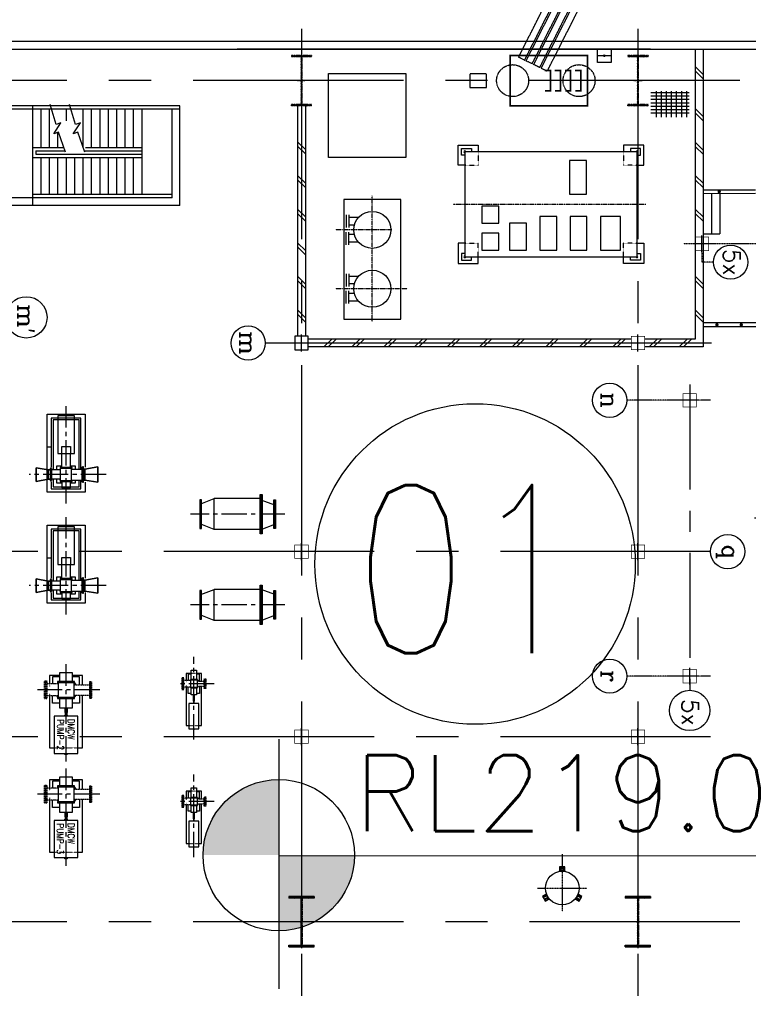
# Model space of a CAD drawing. Header units: inches. Extents: x -4968858 to -265257, y -220693 to 1871410.
# Tile 111 of 225: x -1933143 to -1911484, y 1148427 to 1177693. Entities that reach past the tile are written whole.
import ezdxf
from ezdxf.enums import TextEntityAlignment as Align

# ---------------------------------------------------------------- set-up
doc = ezdxf.new("R2010")
doc.units = ezdxf.units.IN
doc.header["$MEASUREMENT"] = 0
for name, pattern in [('CENTER', [2, 1.25, -0.25, 0.25, -0.25]), ('CENTER2', [1.125, 0.75, -0.125, 0.125, -0.125]), ('CONTINOUS', [0]), ('GTCHAIN', [24, 16, -3.2, 1.6, -3.2]), ('GTDASH', [12, 8, -4]), ('GTDOT', [6, 1.6, -4.4]), ('HIDDEN', [0.375, 0.25, -0.125]), ('HIDDEN2', [0.1875, 0.125, -0.0625])]:
    doc.linetypes.add(name, pattern=pattern)
for name, color, linetype in [('0-7-COL', 2, 'CENTER'), ('ACW', 7, 'Continuous'), ('Aux_col', 1, 'Continuous'), ('BHEL', 4, 'Continuous'), ('COL', 2, 'CENTER'), ('DIM', 2, 'Continuous'), ('ductbank', 100, 'Continuous'), ('EQP0', 3, 'Continuous'), ('FORMAT', 7, 'Continuous'), ('GRID', 8, 'Continuous'), ('GT_1', 7, 'Continuous'), ('GT_5', 4, 'Continuous'), ('GT_8', 7, 'Continuous'), ('HATCH', 9, 'Continuous'), ('LOGO', 6, 'Continuous'), ('MECH_EQ', 6, 'Continuous'), ('PIPE RACK', 150, 'Continuous'), ('PIPINSU', 6, 'Continuous'), ('road', 1, 'Continuous'), ('STR', 2, 'Continuous'), ('text', 7, 'Continuous'), ('VAULT', 7, 'Continuous'), ('WALL', 6, 'Continuous')]:
    doc.layers.add(name, color=color, linetype=linetype)
doc.styles.add('ROMANC', font='romanc')
doc.styles.add('ROMAND', font='romans.shx', dxfattribs={"height": 250})
doc.styles.add('ROMANS', font='romans.shx', dxfattribs={"width": 0.8})
doc.styles.add('RS', font='romans.shx')
doc.styles.add('S3', font='romans.shx', dxfattribs={"width": 0.8})

# ---------------------------------------------------------------- blocks, each defined once
blk = doc.blocks.new('HA')
at = {"color": 8}
for p, q in [((-3.05, -2.5), (-0.55, 0)), ((-1.63, -2.5), (0.87, 0))]:
    blk.add_line(p, q, dxfattribs=at)
blk = doc.blocks.new('A$C3F7F1FA0')
at = {"layer": 'WALL', "linetype": 'Continuous'}
for p, q in [((0, 657), (1139, 657)), ((72, 776), (72, 0)), ((222, 776), (222, 0)), ((372, 776), (372, 0)), ((522, 776), (522, 0)), ((672, 776), (672, 0)), ((822, 776), (822, 0)), ((972, 776), (972, 0)), ((0, 557), (1139, 557)), ((0, 457), (1139, 457)), ((0, 357), (1139, 357)), ((0, 257), (1139, 257)), ((0, 157), (1139, 157)), ((0, 57), (1139, 57))]:
    blk.add_line(p, q, dxfattribs=at)
blk = doc.blocks.new('A$C41E52089')
at = {"layer": 'COL'}
h = blk.add_hatch(dxfattribs=at)
h.set_pattern_fill('ANSI31', color=1, scale=100, style=0)
h.paths.add_polyline_path([(300, -710), (0, -710), (0, -750), (300, -750)])
h.paths.add_polyline_path([(0, -710), (-300, -710), (-300, -750), (0, -750)])
h.paths.add_polyline_path([(0, 0), (-12, 0), (-12, -710), (0, -710)])
h.paths.add_polyline_path([(0, 710), (-12, 710), (-12, 0), (0, 0)])
h.paths.add_polyline_path([(12, 0), (0, 0), (0, -710), (12, -710)])
h.paths.add_polyline_path([(12, 710), (0, 710), (0, 0), (12, 0)])
h.paths.add_polyline_path([(300, 750), (0, 750), (0, 710), (12, 710), (300, 710)])
h.paths.add_polyline_path([(0, 750), (-300, 750), (-300, 710), (0, 710)])
at = {"layer": 'COL', "color": 1}
for p, q in [((-300, 750), (300, 750)), ((-300, 750), (-300, 710)), ((-300, 710), (300, 710)), ((-12, -710), (-12, 710)), ((12, -710), (12, 710)), ((300, 750), (300, 710)), ((-300, -710), (300, -710)), ((-300, -750), (-300, -710)), ((-300, -750), (300, -750)), ((300, -750), (300, -710))]:
    blk.add_line(p, q, dxfattribs=at)
at = {"layer": 'COL', "color": 2, "ltscale": 20}
for p, q in [((0, -790), (0, 790)), ((123, 0), (-123, 0))]:
    blk.add_line(p, q, dxfattribs=at)
blk = doc.blocks.new('A$C7AD0325D')
at = {"layer": 'ACW', "color": 6, "lineweight": 35}
for p, q in [((17597, 1948), (17597, 2405)), ((17599, 1948), (17599, 2405)), ((17599, 2405), (17980, 2339)), ((19076, 2313), (19432, 2380)), ((19432, 1974), (19432, 2380)), ((19434, 1974), (19434, 2380)), ((17980, 2015), (17980, 2339)), ((17980, 2339), (18020, 2339)), ((19076, 2313), (19011, 2313)), ((19076, 2040), (19076, 2313)), ((17599, 1948), (17980, 2015)), ((17980, 2015), (18020, 2015)), ((19076, 2040), (19011, 2040)), ((19076, 2040), (19432, 1974)), ((17597, -895), (17597, -1352)), ((17599, -895), (17980, -961)), ((17599, -895), (17599, -1352)), ((17980, -1285), (17980, -961)), ((17980, -961), (18020, -961)), ((19076, -987), (19011, -987)), ((19076, -987), (19432, -920)), ((19076, -1260), (19076, -987)), ((19432, -1326), (19432, -920)), ((19434, -1326), (19434, -920)), ((17599, -1352), (17980, -1285)), ((17980, -1285), (18020, -1285)), ((19076, -1260), (19011, -1260)), ((19076, -1260), (19432, -1326))]:
    blk.add_line(p, q, dxfattribs=at)
at = {"layer": 'ACW'}
for points in [[(17978, 2384), (17978, 2702), (19103, 2702), (19103, 382), (17978, 382), (17978, 1959)], [(17978, -900), (17978, -598), (19103, -598), (19103, -2918), (17978, -2918), (17978, -1346)]]:
    blk.add_lwpolyline(points, dxfattribs=at)
at = {"layer": 'EQP0'}
for p, q in [((12740, 3210), (12340, 3055)), ((12340, 2486), (12340, 3014)), ((12740, 3210), (14140, 3210)), ((14140, 3210), (14540, 3055)), ((14140, 3210), (14140, 2290)), ((14540, 2486), (14540, 3014)), ((14540, 2486), (14540, 3014)), ((12340, 2445), (12740, 2290)), ((14540, 2445), (14140, 2290)), ((12740, 2290), (14140, 2290)), ((12740, 510), (12340, 355)), ((12340, -214), (12340, 314)), ((12740, 510), (14140, 510)), ((14140, 510), (14540, 355)), ((14140, 510), (14140, -410)), ((14540, -214), (14540, 314)), ((14540, -214), (14540, 314)), ((12340, -213), (12740, -368)), ((14540, -255), (14140, -410)), ((12740, -410), (14140, -410))]:
    blk.add_line(p, q, dxfattribs=at)
for points in [[(12740, 3334), (12740, 2166), (12710, 2166), (12710, 3334)], [(12770, 3334), (12770, 2166), (12740, 2166), (12740, 3334)], [(12340, 3175), (12340, 2325), (12318, 2325), (12318, 3175)], [(12362, 3175), (12362, 2325), (12340, 2325), (12340, 3175)], [(14518, 3175), (14518, 2325), (14540, 2325), (14540, 3175)], [(14540, 3175), (14540, 2325), (14562, 2325), (14562, 3175)], [(12740, 634), (12740, -534), (12710, -534), (12710, 634)], [(12770, 634), (12770, -534), (12740, -534), (12740, 634)], [(12340, 475), (12340, -375), (12318, -375), (12318, 475)], [(12362, 475), (12362, -375), (12340, -375), (12340, 475)], [(14540, 475), (14540, -375), (14562, -375), (14562, 475)]]:
    blk.add_lwpolyline(points, close=True, dxfattribs=at)
at = {"layer": 'EQP0', "flags": 128}
for points in [[(18040, 2405), (18020, 2405), (18020, 1948), (18040, 1948), (18040, 2405)], [(18040, 2405), (18060, 2405), (18060, 1948), (18040, 1948), (18040, 2405)], [(18981, 2383), (18981, 2595), (18101, 2595), (18101, 2339)], [(18411, 2545), (18156, 2545), (18156, 2339)], [(18411, 2425), (18257, 2425), (18257, 2339)], [(18356, 2339), (18366, 2352), (18379, 2362)], [(18720, 2364), (18720, 2384), (18363, 2384), (18363, 2364), (18720, 2364)], [(18379, 2364), (18379, 1990)], [(18407, 2384), (18411, 2387)], [(18671, 2384), (18671, 2572), (18411, 2572), (18411, 2384)], [(18671, 2545), (18411, 2545)], [(18926, 2313), (18926, 2545), (18671, 2545)], [(18825, 2313), (18825, 2425), (18671, 2425)], [(18671, 2387), (18676, 2384)], [(18704, 2364), (18704, 1990)], [(18704, 2362), (18729, 2313)], [(18990, 1999), (18970, 1999), (18970, 2355), (18990, 2355), (18990, 1999)], [(18990, 2177), (18990, 2355)], [(18990, 1999), (19011, 1999), (19011, 2355), (18990, 2355), (18990, 1999)], [(18040, 2177), (18040, 2339)], [(18040, 2177), (18040, 2339)], [(18040, 2015), (18040, 2177)], [(18379, 2339), (18060, 2339)], [(18704, 2313), (18970, 2313)], [(18990, 2177), (19107, 2177)], [(18990, 1999), (18990, 2177)], [(18379, 2015), (18060, 2015)], [(18101, 2015), (18101, 495), (18293, 495)], [(18156, 2015), (18156, 545), (18291, 545)], [(18257, 2015), (18257, 1929), (18411, 1929)], [(18379, 1992), (18366, 2002), (18356, 2015)], [(18720, 1970), (18720, 1990), (18363, 1990), (18363, 1970), (18720, 1970)], [(18411, 1967), (18407, 1970)], [(18411, 1970), (18411, 1548)], [(18671, 1929), (18825, 1929), (18825, 2040)], [(18671, 1970), (18671, 1548)], [(18676, 1970), (18671, 1967)], [(18704, 2040), (18970, 2040)], [(18704, 1992), (18729, 2040)], [(18789, 495), (18981, 495), (18981, 1967)], [(18791, 545), (18926, 545), (18926, 2040)], [(18789, 430), (18789, 1548), (18293, 1548), (18293, 430), (18789, 430)], [(18417, 1345), (18411, 1345), (18411, 1548)], [(18671, 1548), (18671, 1345), (18418, 1345)], [(19104, 1350), (18981, 1350)], [(18291, 545), (18791, 545)], [(18293, 495), (18789, 495)], [(18566, 430), (18566, 405), (18516, 405), (18516, 430)], [(18981, -917), (18981, -705), (18101, -705), (18101, -961)], [(18411, -755), (18156, -755), (18156, -961)], [(18411, -875), (18257, -875), (18257, -961)], [(18671, -916), (18671, -728), (18411, -728), (18411, -916)], [(18671, -755), (18411, -755)], [(18926, -987), (18926, -755), (18671, -755)], [(18825, -987), (18825, -875), (18671, -875)], [(18040, -895), (18020, -895), (18020, -1352), (18040, -1352), (18040, -895)], [(18040, -895), (18060, -895), (18060, -1352), (18040, -1352), (18040, -895)], [(18040, -1123), (18040, -961)], [(18040, -1123), (18040, -961)], [(18040, -1285), (18040, -1123)], [(18379, -961), (18060, -961)], [(18356, -961), (18366, -948), (18379, -938)], [(18720, -936), (18720, -916), (18363, -916), (18363, -936), (18720, -936)], [(18379, -936), (18379, -1310)], [(18407, -916), (18411, -913)], [(18671, -913), (18676, -916)], [(18704, -936), (18704, -1310)], [(18704, -938), (18729, -987)], [(18704, -987), (18970, -987)], [(18990, -1301), (18970, -1301), (18970, -945), (18990, -945), (18990, -1301)], [(18990, -1123), (18990, -945)], [(18990, -1301), (19011, -1301), (19011, -945), (18990, -945), (18990, -1301)], [(18990, -1123), (18990, -945)], [(18990, -1123), (19107, -1123)], [(18990, -1301), (18990, -1123)], [(18379, -1285), (18060, -1285)], [(18101, -1285), (18101, -2805), (18293, -2805)], [(18156, -1285), (18156, -2755), (18291, -2755)], [(18257, -1285), (18257, -1371), (18411, -1371)], [(18379, -1308), (18366, -1298), (18356, -1285)], [(18720, -1330), (18720, -1310), (18363, -1310), (18363, -1330), (18720, -1330)], [(18411, -1333), (18407, -1330)], [(18411, -1330), (18411, -1752)], [(18671, -1371), (18825, -1371), (18825, -1260)], [(18671, -1330), (18671, -1752)], [(18676, -1330), (18671, -1333)], [(18704, -1260), (18970, -1260)], [(18704, -1308), (18729, -1260)], [(18789, -2805), (18981, -2805), (18981, -1333)], [(18791, -2755), (18926, -2755), (18926, -1260)], [(18789, -2870), (18789, -1752), (18293, -1752), (18293, -2870), (18789, -2870)], [(18417, -1955), (18411, -1955), (18411, -1752)], [(18671, -1752), (18671, -1955), (18418, -1955)], [(19104, -1950), (18981, -1950)], [(18291, -2755), (18791, -2755)], [(18293, -2805), (18789, -2805)], [(18566, -2870), (18566, -2895), (18516, -2895), (18516, -2870)]]:
    blk.add_lwpolyline(points, dxfattribs=at)
at = {"layer": 'EQP0'}
blk.add_lwpolyline([(14540, 475), (14518, 475), (14518, -375), (14540, -375)], dxfattribs=at)
blk = doc.blocks.new('A$C1C927E47')
at = {"layer": 'COL', "linetype": 'CONTINOUS'}
h = blk.add_hatch(dxfattribs=at)
h.set_pattern_fill('ANSI31', color=1, scale=100, style=0)
h.paths.add_polyline_path([(375, 750), (0, 750), (0, 700), (375, 700)])
h.paths.add_polyline_path([(0, 750), (-375, 750), (-375, 700), (0, 700)])
h.paths.add_polyline_path([(16, 0), (0, 0), (0, -700), (16, -700)])
h.paths.add_polyline_path([(16, 700), (0, 700), (0, 0), (16, 0)])
h.paths.add_polyline_path([(0, 700), (-16, 700), (-16, 0), (0, 0)])
h.paths.add_polyline_path([(0, 0), (-16, 0), (-16, -700), (0, -700)])
h.paths.add_polyline_path([(0, -700), (-375, -700), (-375, -750), (0, -750)])
h.paths.add_polyline_path([(375, -700), (0, -700), (0, -750), (375, -750)])
at = {"layer": 'COL', "color": 1, "linetype": 'CONTINOUS'}
for p, q in [((375, 750), (-375, 750)), ((375, 700), (-375, 700)), ((16, -700), (16, 700)), ((375, 750), (375, 700)), ((-375, -700), (375, -700)), ((-375, -750), (-375, -700)), ((-375, -750), (375, -750)), ((375, -750), (375, -700))]:
    blk.add_line(p, q, dxfattribs=at)
at = {"layer": 'COL', "color": 1}
for p, q in [((-375, 750), (-375, 700)), ((-16, -700), (-16, 700))]:
    blk.add_line(p, q, dxfattribs=at)
at = {"layer": 'COL', "ltscale": 250}
for p, q in [((0, -782), (0, 782)), ((44, 0), (-44, 0))]:
    blk.add_line(p, q, dxfattribs=at)
blk = doc.blocks.new('A$C3C7577A7')
at = {"layer": 'Aux_col'}
for p, q in [((52000, 19750), (52000, 19250)), ((62000, 19750), (62000, 19250)), ((51750, 19500), (52250, 19500)), ((61750, 19500), (62250, 19500)), ((50460, 17950), (50460, 17450)), ((50210, 17700), (50710, 17700)), ((52000, 14250), (52000, 13750)), ((62000, 14250), (62000, 13750)), ((51750, 14000), (52250, 14000)), ((61750, 14000), (62250, 14000)), ((50460, 9250), (50460, 9750)), ((50210, 9500), (50710, 9500)), ((52000, 8050), (52000, 7550)), ((62200, 8000), (61800, 8000)), ((61800, 8000), (61800, 7600)), ((62000, 8050), (62000, 7550)), ((62200, 7600), (62200, 8000)), ((51750, 7800), (52250, 7800)), ((61750, 7800), (62250, 7800)), ((61800, 7600), (62200, 7600)), ((50095, 5100), (50095, 4600)), ((49845, 4850), (50345, 4850))]:
    blk.add_line(p, q, dxfattribs=at)
at = {"layer": 'Aux_col', "const_width": 20, "flags": 128}
for points in [[(51800, 19300), (52200, 19300), (52200, 19700), (51800, 19700)], [(61800, 19300), (62200, 19300), (62200, 19700), (61800, 19700)], [(50260, 17500), (50660, 17500), (50660, 17900), (50260, 17900)], [(51800, 13800), (52200, 13800), (52200, 14200), (51800, 14200)], [(61800, 13800), (62200, 13800), (62200, 14200), (61800, 14200)], [(50260, 9700), (50660, 9700), (50660, 9300), (50260, 9300)], [(51800, 7600), (52200, 7600), (52200, 8000), (51800, 8000)], [(49895, 4650), (50295, 4650), (50295, 5050), (49895, 5050)]]:
    blk.add_lwpolyline(points, close=True, dxfattribs=at)
blk = doc.blocks.new('TG')
at = {"color": 3}
for p, q in [((559630, 158211), (568485, 158211)), ((568485, 158211), (568485, 156476)), ((559630, 157981), (568255, 157981)), ((568255, 157981), (568255, 156476)), ((568255, 156076), (568255, 146476)), ((568485, 156076), (568485, 146476)), ((561324, 146391), (568170, 146391)), ((561324, 146161), (568170, 146161))]:
    blk.add_line(p, q, dxfattribs=at)
at = {"color": 2, "linetype": 'CENTER'}
for p, q in [((564245, 150781), (564245, 156514)), ((566755, 149413), (566755, 147281)), ((565005, 148965), (565005, 147281)), ((567726, 148381), (563994, 148381))]:
    blk.add_line(p, q, dxfattribs=at)
at = {"color": 2, "linetype": 'HIDDEN2'}
for p, q in [((563085, 156251), (563085, 155851)), ((565405, 156251), (565405, 155851)), ((562685, 155851), (563085, 155851)), ((565805, 155851), (565405, 155851)), ((562685, 151531), (563085, 151531)), ((563085, 151131), (563085, 151531)), ((565405, 151131), (565405, 151531)), ((565805, 151531), (565405, 151531))]:
    blk.add_line(p, q, dxfattribs=at)
at = {"color": 7}
for p, q in [((564638, 147972), (564638, 147683)), ((564863, 147850), (564863, 147683)), ((565147, 147850), (565147, 147683)), ((565372, 147972), (565372, 147683)), ((566388, 147972), (566388, 147683)), ((566613, 147850), (566613, 147683)), ((566897, 147850), (566897, 147683)), ((567122, 147972), (567122, 147683)), ((564563, 147683), (564938, 147683)), ((564563, 147608), (564938, 147608)), ((565447, 147683), (565072, 147683)), ((565447, 147608), (565072, 147608)), ((566313, 147683), (566688, 147683)), ((566313, 147608), (566688, 147608)), ((567197, 147683), (566822, 147683)), ((567197, 147608), (566822, 147608))]:
    blk.add_line(p, q, dxfattribs=at)
for points in [[(563085, 156217), (563085, 156451), (562485, 156451), (562485, 155851), (562685, 155851)], [(565405, 156217), (565405, 156451), (566005, 156451), (566005, 155851), (565805, 155851)], [(563085, 151165), (563085, 150931), (562485, 150931), (562485, 151531), (562685, 151531)], [(565405, 151165), (565405, 150931), (566005, 150931), (566005, 151531), (565805, 151531)]]:
    blk.add_lwpolyline(points, dxfattribs=at)
at = {"flags": 128}
for points in [[(584850, 154593), (584817, 154612), (584758, 154510)], [(584800, 154486), (584859, 154588), (584850, 154593), (584791, 154491), (584800, 154486)], [(584921, 154552), (584859, 154588)], [(584871, 154445), (584930, 154547), (584921, 154552), (584862, 154450), (584871, 154445)], [(584895, 154431), (584954, 154533), (584930, 154547)], [(584791, 154491), (584747, 154516), (584741, 154505), (584769, 154489)], [(584862, 154450), (584800, 154486)], [(584872, 154430), (584900, 154414), (584906, 154425), (584871, 154445)], [(584057, 154105), (583939, 154105), (583939, 154078)], [(584057, 154078), (583939, 154078), (583939, 154068), (584057, 154068), (584057, 154078)], [(583939, 154068), (583939, 153996)], [(584057, 153996), (583939, 153996), (583939, 153985), (584057, 153985), (584057, 153996)], [(583939, 153985), (583939, 153947), (584057, 153947)], [(584069, 154086), (584069, 154118), (584057, 154118), (584057, 154078)], [(584057, 154068), (584057, 153996)], [(584057, 153985), (584057, 153935), (584069, 153935), (584069, 153967)], [(584769, 153563), (584741, 153547), (584747, 153536), (584782, 153556)], [(584758, 153542), (584817, 153441), (584840, 153454)], [(584782, 153556), (584840, 153454), (584850, 153459), (584791, 153561), (584782, 153556)], [(584791, 153561), (584853, 153597)], [(584850, 153459), (584912, 153495)], [(584853, 153597), (584912, 153495), (584921, 153501), (584862, 153603), (584853, 153597)], [(584862, 153603), (584906, 153628), (584899, 153639), (584871, 153623)], [(584921, 153501), (584954, 153520), (584895, 153621)]]:
    blk.add_lwpolyline(points, dxfattribs=at)
at = {"linetype": 'GTCHAIN', "flags": 128}
for points in [[(584874, 154428), (584874, 154428)], [(584069, 154089), (584070, 154089)], [(584766, 153562), (584766, 153562)]]:
    blk.add_lwpolyline(points, dxfattribs=at)
at = {"color": 2}
blk.add_lwpolyline([(564105, 149231), (564105, 147531), (567655, 147531), (567655, 149231)], close=True, dxfattribs=at)
at = {"color": 7}
for centre in [(565005, 148381), (566755, 148381)]:
    blk.add_circle(centre, 550, dxfattribs=at)
at = {"layer": '0-7-COL', "linetype": 'CENTER2', "ltscale": 4}
for p, q in [((584570, 153294), (584570, 154759)), ((583565, 154026), (585267, 154026))]:
    blk.add_line(p, q, dxfattribs=at)
at = {"layer": '0-7-COL', "linetype": 'CENTER2', "ltscale": 1000}
for p, q in [((573453, 145777), (573453, 142980)), ((576153, 145777), (576153, 142980)), ((578495, 143678), (578495, 142623)), ((581995, 143678), (581995, 142623)), ((580150, 143076), (577694, 143076)), ((583650, 143076), (581194, 143076)), ((572280, 140467), (572280, 138175)), ((575580, 140469), (575580, 138177)), ((578680, 140285), (578680, 138423)), ((581780, 140285), (581780, 138423)), ((573134, 139278), (570245, 139278)), ((576434, 139278), (573545, 139278)), ((580808, 139276), (577919, 139276)), ((583908, 139276), (581019, 139276))]:
    blk.add_line(p, q, dxfattribs=at)
at = {"layer": '0-7-COL', "color": 6, "linetype": 'Continuous'}
for centre, radius in [((565966, 159031), 509), ((579290, 157816), 600)]:
    blk.add_circle(centre, radius, dxfattribs=at)
at = {"layer": 'DIM'}
for centre, radius in [((574570, 158947), 509), ((570070, 155437), 509), ((578270, 155437), 509), ((568370, 144690), 509), ((567607, 138095), 615)]:
    blk.add_circle(centre, radius, dxfattribs=at)
at = {"layer": 'EQP0'}
for points in [[(562685, 156251), (562685, 151131), (565805, 151131), (565805, 156251)], [(560030, 155476), (560030, 155076), (559630, 155076), (559630, 155476)], [(560355, 147076), (560355, 149376), (562855, 149376), (562855, 147076)]]:
    blk.add_lwpolyline(points, close=True, dxfattribs=at)
blk.add_circle((584570, 154026), 500, dxfattribs=at)
at = {"layer": 'FORMAT', "flags": 128}
for points in [[(562692, 139835), (562102, 139631), (562152, 139491), (561829, 139701), (561873, 139560), (561284, 139379)], [(562692, 139260), (562102, 139056), (562152, 138916), (561829, 139126), (561873, 138985), (561284, 138804)]]:
    blk.add_lwpolyline(points, dxfattribs=at)
at = {"layer": 'GRID', "linetype": 'CENTER', "ltscale": 5000}
for p, q in [((560570, 209303), (560570, 113876)), ((585570, 209303), (585570, 113876)), ((574570, 158438), (574570, 115000)), ((580070, 158438), (580070, 115000)), ((559027, 156276), (599026, 156276)), ((559027, 146276), (599026, 146276))]:
    blk.add_line(p, q, dxfattribs=at)
at = {"layer": 'GRID', "linetype": 'CENTER', "ltscale": 2500}
for p, q in [((573570, 209116), (573570, 159206)), ((569602, 157816), (578690, 157816))]:
    blk.add_line(p, q, dxfattribs=at)
at = {"layer": 'GRID', "linetype": 'CENTER2', "ltscale": 4}
for p, q in [((565420, 176860), (565420, 157634)), ((565966, 158522), (565966, 158181)), ((568370, 158464), (568370, 145198)), ((570070, 158438), (570070, 155945)), ((578270, 158438), (578270, 155945)), ((565670, 158181), (565966, 158181)), ((568370, 158211), (568370, 145286)), ((578270, 158231), (578270, 158187))]:
    blk.add_line(p, q, dxfattribs=at)
at = {"layer": 'GRID'}
blk.add_line((559830, 155476), (559830, 155076), dxfattribs=at)
at = {"layer": 'GT_1', "linetype": 'GTDOT', "flags": 128}
for points in [[(578192, 143153), (578192, 143000)], [(579742, 142930), (579742, 143223)], [(581692, 143153), (581692, 143000)], [(583242, 142930), (583242, 143223)], [(578399, 142846), (578451, 142846)], [(578539, 142846), (578590, 142846)], [(581899, 142846), (581951, 142846)], [(582039, 142846), (582090, 142846)], [(580400, 138925), (580400, 139628)], [(583500, 138925), (583500, 139628)], [(578502, 138786), (578574, 138786)], [(578786, 138786), (578858, 138786)], [(581602, 138786), (581674, 138786)], [(581886, 138786), (581958, 138786)]]:
    blk.add_lwpolyline(points, dxfattribs=at)
at = {"layer": 'GT_5', "linetype": 'GTDASH', "flags": 128}
for points in [[(578635, 143431), (578635, 143406), (578355, 143406), (578355, 143431), (578635, 143431)], [(578635, 143406), (578635, 143381), (578355, 143381), (578355, 143406), (578635, 143406)], [(582135, 143431), (582135, 143406), (581855, 143406), (581855, 143431), (582135, 143431)], [(582135, 143406), (582135, 143381), (581855, 143381), (581855, 143406), (582135, 143406)], [(578420, 143172), (578420, 143381)], [(578570, 143172), (578570, 143381)], [(581920, 143172), (581920, 143381)], [(582070, 143172), (582070, 143381)], [(578395, 142980), (578395, 142775)], [(578595, 142980), (578595, 142775)], [(581895, 142980), (581895, 142775)], [(582095, 142980), (582095, 142775)], [(578323, 142775), (578323, 142746), (578666, 142746), (578666, 142775), (578323, 142775)], [(578323, 142746), (578323, 142717), (578666, 142717), (578666, 142746), (578323, 142746)], [(581823, 142775), (581823, 142746), (582166, 142746), (582166, 142775), (581823, 142775)], [(581823, 142746), (581823, 142717), (582166, 142717), (582166, 142746), (581823, 142746)], [(578921, 140006), (578921, 140038), (578438, 140038), (578438, 140006), (578921, 140006)], [(578921, 139974), (578921, 140006), (578438, 140006), (578438, 139974), (578921, 139974)], [(578527, 139507), (578527, 139974)], [(578832, 139507), (578832, 139974)], [(582021, 140006), (582021, 140038), (581538, 140038), (581538, 140006), (582021, 140006)], [(582021, 139974), (582021, 140006), (581538, 140006), (581538, 139974), (582021, 139974)], [(581627, 139507), (581627, 139974)], [(581932, 139507), (581932, 139974)], [(578502, 139046), (578502, 138701)], [(578858, 139046), (578858, 138701)], [(581602, 139046), (581602, 138701)], [(581958, 139046), (581958, 138701)], [(578413, 138666), (578413, 138701), (578947, 138701), (578947, 138666), (578413, 138666)], [(578413, 138631), (578413, 138666), (578947, 138666), (578947, 138631), (578413, 138631)], [(581513, 138666), (581513, 138701), (582047, 138701), (582047, 138666), (581513, 138666)], [(581513, 138631), (581513, 138666), (582047, 138666), (582047, 138631), (581513, 138631)]]:
    blk.add_lwpolyline(points, dxfattribs=at)
at = {"layer": 'GT_8', "flags": 128}
for points in [[(578373, 143000), (578095, 143000), (578095, 143153), (578373, 143153)], [(578420, 143306), (578192, 143306), (578192, 143153)], [(578420, 143244), (578208, 143244), (578208, 143153)], [(578371, 143153), (578373, 143156)], [(578385, 143182), (578373, 143182), (578373, 142971), (578385, 142971), (578385, 143182)], [(578385, 143172), (578605, 143172)], [(578386, 143172), (578391, 143180), (578420, 143202)], [(579742, 143223), (579742, 143306), (578570, 143306)], [(578570, 143244), (578782, 143244), (578782, 143153)], [(578570, 143202), (578598, 143180), (578604, 143172)], [(578617, 143182), (578605, 143182), (578605, 142971), (578617, 142971), (578617, 143182)], [(578617, 143156), (578619, 143153)], [(578619, 143153), (578825, 143153), (578825, 143000), (578619, 143000)], [(579213, 143223), (579213, 143224), (579080, 143223), (579080, 143223)], [(579839, 143223), (579080, 143223), (579080, 142930), (579839, 142930), (579839, 143223)], [(581873, 143000), (581595, 143000), (581595, 143153), (581873, 143153)], [(581920, 143306), (581692, 143306), (581692, 143153)], [(581920, 143244), (581708, 143244), (581708, 143153)], [(581871, 143153), (581873, 143156)], [(581885, 143182), (581873, 143182), (581873, 142971), (581885, 142971), (581885, 143182)], [(581885, 143172), (582105, 143172)], [(581886, 143172), (581891, 143180), (581920, 143202)], [(583242, 143223), (583242, 143306), (582070, 143306)], [(582070, 143244), (582282, 143244), (582282, 143153)], [(582070, 143202), (582098, 143180), (582104, 143172)], [(582117, 143182), (582105, 143182), (582105, 142971), (582117, 142971), (582117, 143182)], [(582117, 143156), (582119, 143153)], [(582119, 143153), (582325, 143153), (582325, 143000), (582119, 143000)], [(582713, 143223), (582713, 143224), (582580, 143223), (582580, 143223)], [(583339, 143223), (582580, 143223), (582580, 142930), (583339, 142930), (583339, 143223)], [(578192, 143000), (578192, 142846), (578395, 142846)], [(578208, 143000), (578208, 142909), (578395, 142909)], [(578373, 142997), (578371, 143000)], [(578385, 142980), (578605, 142980)], [(578395, 142970), (578391, 142973), (578386, 142980)], [(578604, 142980), (578598, 142973), (578590, 142967)], [(578590, 142846), (579742, 142846), (579742, 142930)], [(578782, 143000), (578782, 142909), (578595, 142909)], [(578619, 143000), (578617, 142997)], [(578825, 143088), (579013, 143088), (579013, 143065), (578825, 143065)], [(579066, 143088), (579020, 143088), (579020, 143065), (579066, 143065)], [(579080, 143062), (579066, 143062), (579066, 143091), (579080, 143091)], [(579080, 142930), (579080, 142928), (579213, 142929), (579213, 142930)], [(579839, 143091), (579853, 143091), (579853, 143062), (579839, 143062)], [(581692, 143000), (581692, 142846), (581895, 142846)], [(581708, 143000), (581708, 142909), (581895, 142909)], [(581873, 142997), (581871, 143000)], [(581885, 142980), (582105, 142980)], [(581895, 142970), (581891, 142973), (581886, 142980)], [(582104, 142980), (582098, 142973), (582090, 142967)], [(582090, 142846), (583242, 142846), (583242, 142930)], [(582282, 143000), (582282, 142909), (582095, 142909)], [(582119, 143000), (582117, 142997)], [(582325, 143088), (582513, 143088), (582513, 143065), (582325, 143065)], [(582566, 143088), (582520, 143088), (582520, 143065), (582566, 143065)], [(582580, 143062), (582566, 143062), (582566, 143091), (582580, 143091)], [(582580, 142930), (582580, 142928), (582713, 142929), (582713, 142930)], [(583339, 143091), (583353, 143091), (583353, 143062), (583339, 143062)], [(578527, 139766), (578250, 139766), (578250, 139461)], [(578527, 139679), (578288, 139679), (578288, 139461)], [(580400, 139628), (580400, 139766), (578832, 139766)], [(578832, 139679), (579072, 139679), (579072, 139461)], [(580565, 139628), (579462, 139628), (579462, 138925), (580565, 138925), (580565, 139628)], [(580406, 139628), (580406, 139631), (579690, 139631), (579690, 139628)], [(581627, 139766), (581350, 139766), (581350, 139461)], [(581627, 139679), (581388, 139679), (581388, 139461)], [(583500, 139628), (583500, 139766), (581932, 139766)], [(581932, 139679), (582172, 139679), (582172, 139461)], [(583665, 139628), (582562, 139628), (582562, 138925), (583665, 138925), (583665, 139628)], [(583506, 139628), (583506, 139631), (582790, 139631), (582790, 139628)], [(578428, 139092), (578159, 139092), (578159, 139461), (578428, 139461)], [(578382, 139461), (578387, 139467)], [(578456, 139530), (578428, 139530), (578428, 139023), (578456, 139023), (578456, 139530)], [(578456, 139507), (578904, 139507)], [(578458, 139507), (578472, 139525), (578527, 139567)], [(578832, 139567), (578888, 139525), (578902, 139507)], [(578932, 139530), (578904, 139530), (578904, 139023), (578932, 139023), (578932, 139530)], [(578932, 139461), (579224, 139461), (579224, 139092), (578932, 139092)], [(578973, 139467), (578978, 139461)], [(579462, 139241), (579426, 139241), (579426, 139312), (579462, 139312)], [(580565, 139312), (580601, 139312), (580601, 139241), (580565, 139241)], [(581528, 139092), (581259, 139092), (581259, 139461), (581528, 139461)], [(581482, 139461), (581487, 139467)], [(581556, 139530), (581528, 139530), (581528, 139023), (581556, 139023), (581556, 139530)], [(581556, 139507), (582004, 139507)], [(581558, 139507), (581572, 139525), (581627, 139567)], [(581932, 139567), (581988, 139525), (582002, 139507)], [(582032, 139530), (582004, 139530), (582004, 139023), (582032, 139023), (582032, 139530)], [(582032, 139461), (582324, 139461), (582324, 139092), (582032, 139092)], [(582073, 139467), (582078, 139461)], [(582562, 139241), (582526, 139241), (582526, 139312), (582562, 139312)], [(583665, 139312), (583701, 139312), (583701, 139241), (583665, 139241)], [(578250, 139092), (578250, 138786), (578502, 138786)], [(578288, 139092), (578288, 138874), (578502, 138874)], [(578387, 139085), (578382, 139092)], [(578502, 139005), (578472, 139028), (578456, 139049)], [(578456, 139046), (578904, 139046)], [(579072, 139092), (579072, 138874), (578858, 138874)], [(578905, 139046), (578891, 139028), (578858, 139002)], [(578978, 139092), (578973, 139085)], [(579224, 139305), (579349, 139305), (579349, 139248), (579224, 139248)], [(579426, 139305), (579356, 139305), (579356, 139248), (579426, 139248)], [(581350, 139092), (581350, 138786), (581602, 138786)], [(581388, 139092), (581388, 138874), (581602, 138874)], [(581487, 139085), (581482, 139092)], [(581602, 139005), (581572, 139028), (581556, 139049)], [(581556, 139046), (582004, 139046)], [(582172, 139092), (582172, 138874), (581958, 138874)], [(582005, 139046), (581991, 139028), (581958, 139002)], [(582078, 139092), (582073, 139085)], [(582324, 139305), (582449, 139305), (582449, 139248), (582324, 139248)], [(582526, 139305), (582456, 139305), (582456, 139248), (582526, 139248)], [(578858, 138786), (580400, 138786), (580400, 138925)], [(579690, 138925), (579690, 138922), (580406, 138922), (580406, 138925)], [(581958, 138786), (583500, 138786), (583500, 138925)], [(582790, 138925), (582790, 138922), (583506, 138922), (583506, 138925)]]:
    blk.add_lwpolyline(points, dxfattribs=at)
at = {"layer": 'HATCH', "const_width": 50}
for points in [[(567802, 159347, 1), (567852, 159347, 1)], [(563845, 158693, 1), (563895, 158693, 1)], [(567802, 158624, 1), (567852, 158624, 1)]]:
    blk.add_lwpolyline(points, format="xyb", close=True, dxfattribs=at)
at = {"layer": 'LOGO'}
for points in [[(562785, 156251), (562785, 156351), (562585, 156351), (562585, 156051), (562685, 156051)], [(565705, 156251), (565705, 156351), (565905, 156351), (565905, 156051), (565805, 156051)], [(562785, 151131), (562785, 151031), (562585, 151031), (562585, 151331), (562685, 151331)], [(565705, 151131), (565705, 151031), (565905, 151031), (565905, 151331), (565805, 151331)]]:
    blk.add_lwpolyline(points, dxfattribs=at)
at = {"layer": 'LOGO', "color": 6}
for points in [[(564605, 155761), (564605, 155161), (565605, 155161), (565605, 155761)], [(562942, 154746), (562942, 154246), (563942, 154246), (563942, 154746)], [(564605, 154761), (564605, 154261), (565605, 154261), (565605, 154761)], [(564605, 153861), (564605, 153361), (565605, 153361), (565605, 153861)], [(564805, 152961), (564805, 152461), (565605, 152461), (565605, 152961)], [(564305, 152141), (564305, 151641), (564805, 151641), (564805, 152141)], [(565105, 152141), (565105, 151641), (565605, 151641), (565605, 152141)]]:
    blk.add_lwpolyline(points, close=True, dxfattribs=at)
at = {"layer": 'LOGO'}
for centre, start, end in [((562685, 156251), 0, 270), ((565805, 156251), 270, 180), ((562685, 151131), 90, 0), ((565805, 151131), 180, 90)]:
    blk.add_arc(centre, 25, start, end, dxfattribs=at)
at = {"layer": 'MECH_EQ', "linetype": 'HIDDEN'}
blk.add_lwpolyline([(560370, 151776), (560370, 151276), (560770, 151276), (560770, 151776)], close=True, dxfattribs=at)
for centre in [(560570, 154526), (560570, 152551)]:
    blk.add_circle(centre, 475, dxfattribs=at)
at = {"layer": 'PIPINSU'}
blk.add_circle((559830, 155276), 25, dxfattribs=at)
at = {"layer": 'STR'}
for p, q in [((563920, 158711), (565120, 158711)), ((565120, 158211), (565120, 158711)), ((563920, 158461), (565120, 158461)), ((561420, 141526, -370380), (563955, 141526, -14056)), ((562555, 139853), (562555, 141526)), ((562655, 139822), (562655, 141526)), ((562755, 138376), (562755, 141526)), ((562855, 138276), (562855, 141526)), ((561420, 141276), (562555, 141276)), ((562855, 141276), (563955, 141276)), ((561420, 141026), (562555, 141026)), ((561420, 140776), (562555, 140776)), ((562855, 141026), (563955, 141026)), ((562855, 140776), (563955, 140776)), ((561420, 140526), (562555, 140526)), ((562855, 140526), (563955, 140526)), ((561420, 140276), (562555, 140276)), ((562855, 140276), (563955, 140276)), ((561420, 140026), (562555, 140026)), ((562855, 140026), (563955, 140026)), ((561420, 139776), (562523, 139776)), ((562855, 139776), (563955, 139776)), ((562855, 139526), (563955, 139526)), ((561420, 139281), (561763, 139281)), ((562113, 139026), (562555, 139026)), ((562555, 138276), (562555, 139212)), ((562655, 138376), (562655, 139247)), ((562855, 139276), (563955, 139276)), ((562855, 139026), (563955, 139026)), ((561420, 138776), (562555, 138776)), ((562855, 138776), (563955, 138776)), ((561420, 138526), (562555, 138526)), ((562855, 138526), (563955, 138526)), ((561320, 138276, -370380), (562555, 138276)), ((562555, 138276), (564285, 138276)), ((562655, 138376), (562755, 138376))]:
    blk.add_line(p, q, dxfattribs=at)
at = {"layer": 'WALL'}
for p, q in [((559400, 134661), (559400, 168245)), ((559630, 134661), (559630, 168245)), ((567770, 160016), (567770, 158211)), ((567885, 160016), (567885, 158211)), ((563820, 158211), (563820, 159776)), ((563920, 158211), (563917, 159776)), ((559630, 156646), (559630, 144366)), ((561320, 142660, -370380), (561320, 136491, -370380)), ((564285, 142660), (561320, 142660, -370380)), ((561420, 142660, -370380), (561420, 136491, 150806)), ((564285, 142660), (564285, 136391)), ((564055, 142430, -370380), (561420, 142430, -370380)), ((563955, 142430, -370380), (563955, 138276, -370380)), ((564055, 142430, -370380), (564055, 136391, 16517))]:
    blk.add_line(p, q, dxfattribs=at)
at = {"rotation": 270}
for name, p in [('A$C3C7577A7', (560570, 208276)), ('A$C7AD0325D', (573403, 157818))]:
    blk.add_blockref(name, p, dxfattribs=at)
at = {"color": 7, "xscale": 90.00167904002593, "yscale": 90.00167904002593, "zscale": 90.00167904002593}
for p in [(560433, 158211), (561682, 158211), (562682, 158211), (563671, 158211), (564671, 158211), (566671, 158211), (567671, 158211), (562671, 146391), (563671, 146391), (564671, 146391), (565671, 146391), (566671, 146391), (567671, 146391)]:
    blk.add_blockref('HA', p, dxfattribs=at)
at = {"color": 7, "xscale": 90.00167904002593, "yscale": 90.00167904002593, "zscale": 90.00167904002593, "rotation": 270}
for p in [(568485, 157584), (568487, 156693), (568485, 155613), (568485, 154613), (568485, 153613), (568485, 152613), (568485, 151641), (568485, 150688), (568485, 149713), (568485, 148804), (568485, 147851), (568485, 147021)]:
    blk.add_blockref('HA', p, dxfattribs=at)
at = {"layer": 'COL', "rotation": 270}
for p in [(560570, 156276), (560570, 156276), (560570, 146276)]:
    blk.add_blockref('A$C41E52089', p, dxfattribs=at)
at = {"layer": 'DIM', "rotation": 270}
blk.add_blockref('A$C3F7F1FA0', (560878, 157800), dxfattribs=at)
at = {"layer": 'HATCH', "rotation": 270}
for p in [(585570, 156276), (585570, 146276)]:
    blk.add_blockref('A$C1C927E47', p, dxfattribs=at)
at = {"layer": '0-7-COL', "color": 6, "linetype": 'Continuous', "style": 'ROMANS'}
for p in [(565966, 159064), (579349, 157828)]:
    blk.add_text('5x', height=500, dxfattribs=at).set_placement(p, align=Align.MIDDLE)
at = {"layer": 'text', "style": 'ROMANC'}
for s, p in [('q', (574570, 158947)), ('n', (570070, 155437)), ('r', (578270, 155437)), ('m', (568370, 144690)), ("m'", (567653, 138091))]:
    blk.add_text(s, height=500, dxfattribs=at).set_placement(p, align=Align.MIDDLE)
at = {"layer": 'text', "style": 'S3', "width": 0.8}
for s, p in [('DMCW', (579846, 139328)), ('DMCW', (582946, 139328)), ('PUMP-2', (580007, 139010)), ('PUMP-3', (583105, 139005))]:
    blk.add_text(s, height=200, dxfattribs=at).set_placement(p, align=Align.CENTER)
blk = doc.blocks.new('CABLE TRENCH')
at = {"layer": 'ductbank', "linetype": 'HIDDEN'}
for p, q in [((1129725, 219251), (1134984, 229641)), ((1129904, 219162), (1135212, 229641)), ((1129949, 219140), (1135267, 229641)), ((1130128, 219052), (1135490, 229641)), ((1130173, 219030), (1135546, 229641)), ((1130173, 219030), (1135546, 229641)), ((1130352, 218941), (1135769, 229641)), ((1130397, 218919), (1135825, 229641)), ((1130577, 218831), (1136048, 229641)), ((1129904, 219162), (1129724, 219251)), ((1130128, 219052), (1129949, 219140)), ((1130352, 218941), (1130173, 219030)), ((1130577, 218831), (1130397, 218919))]:
    blk.add_line(p, q, dxfattribs=at)
at = {"layer": 'VAULT', "const_width": 50}
for points in [[(1130510, 218254), (1130671, 218254), (1130671, 218854), (1130500, 218854)], [(1130810, 218254), (1130971, 218254), (1130971, 218854), (1130800, 218854)], [(1131110, 218254), (1131271, 218254), (1131271, 218854), (1131100, 218854)], [(1131410, 218254), (1131571, 218254), (1131571, 218854), (1131400, 218854)]]:
    blk.add_lwpolyline(points, dxfattribs=at)
at = {"layer": 'WALL', "const_width": 50}
blk.add_lwpolyline([(1131772, 217804), (1129472, 217804), (1129472, 219304), (1131772, 219304)], close=True, dxfattribs=at)

msp = doc.modelspace()

# ---------------------------------------------------------------- hatches: boundary and pattern name
h = msp.add_hatch(color=256)
h.paths.add_polyline_path([(-1925442.1, 1152860), (-1925442.1, 1155110, 0.4142136), (-1927692.1, 1152860)])
h.paths.add_polyline_path([(-1925442.1, 1152860), (-1925442.1, 1150610, 0.4142136), (-1923192.1, 1152860)])

# ---------------------------------------------------------------- linework, layer by layer
msp.add_line((-1925442.1, 1156310.4), (-1925442.1, 1148889.7))
at = {"color": 7, "lineweight": 15}
msp.add_line((-1925442.1, 1152843.6), (-1909842.2, 1152843.6), dxfattribs=at)
at = {"lineweight": 25, "ltscale": 0.03}
msp.add_circle((-1919605.9, 1161513.4), 4763, dxfattribs=at)
msp.add_circle((-1925442.1, 1152860), 2250)

# ---------------------------------------------------------------- texts
at = {"lineweight": 25, "ltscale": 0.03, "style": 'ROMAND', "width": 0.8}
msp.add_text('01', height=5000, dxfattribs=at).set_placement((-1923229.2, 1158862.4))
at = {"layer": 'BHEL', "style": 'RS'}
msp.add_text('RL219.0', height=2250, dxfattribs=at).set_placement((-1923204.3, 1153577.6, 402.9))

# ---------------------------------------------------------------- next in the draw order: block references
at = {"layer": 'PIPE RACK', "linetype": 'CONTINOUS', "lineweight": 15, "rotation": 270}
msp.add_blockref('TG', (-2071041.4, 1736451.5), dxfattribs=at)

# ---------------------------------------------------------------- next in the draw order: block references
at = {"layer": 'road', "lineweight": 30}
msp.add_blockref('CABLE TRENCH', (-3048036.9, 957327.8), dxfattribs=at)

doc.saveas('drawing.dxf')
